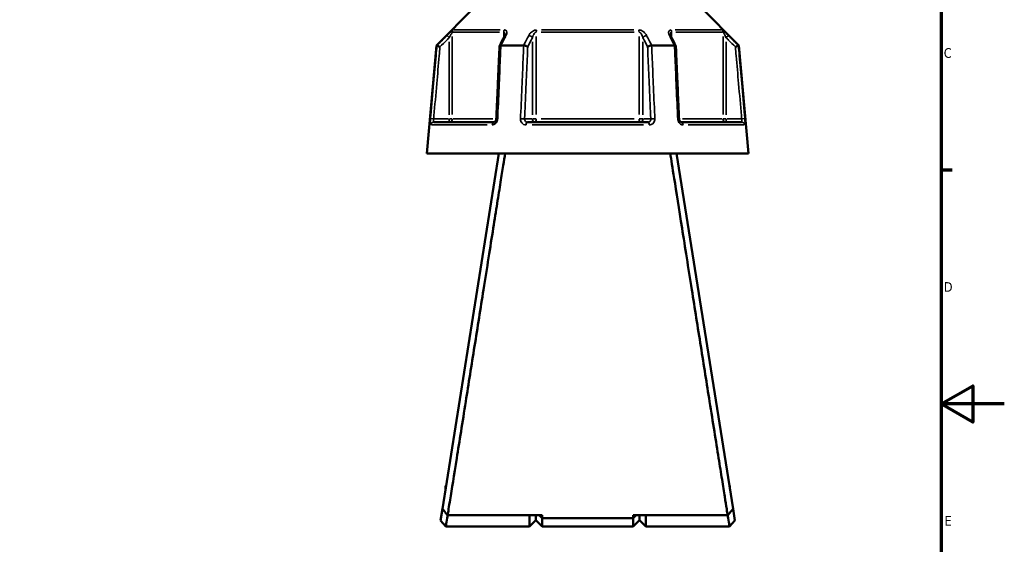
# Model space of a CAD drawing. Header units: millimetres. Extents: x 0 to 926, y 0 to 961.
# Tile 9 of 17: x 529 to 841, y 252 to 419. Entities that reach past the tile are written whole.
import ezdxf

# ---------------------------------------------------------------- set-up
doc = ezdxf.new("R2010")
doc.units = ezdxf.units.MM
for name, color, linetype, lineweight in [('Border (ANSI)', 7, 'Continuous', 70), ('Visible (ANSI)', 7, 'Continuous', 50), ('Visible Narrow (ANSI)', 7, 'Continuous', 35)]:
    doc.layers.add(name, color=color, linetype=linetype, lineweight=lineweight)
doc.styles.add('Note Text (ANSI)', font='tahoma.ttf')

# ---------------------------------------------------------------- blocks, each defined once
blk = doc.blocks.new('Borders Default Border')
at = {"layer": 'Border (ANSI)'}
blk.add_line((821, 371.25), (824.45, 371.25), dxfattribs=at)
at = {"layer": 'Border (ANSI)', "flags": 128}
for points in [[(20, 20), (20, 574), (821, 574), (821, 20), (20, 20)], [(841, 297), (821, 297), (831, 302.77), (831, 291.23), (821, 297)]]:
    blk.add_lwpolyline(points, dxfattribs=at)
at = {"layer": 'Border (ANSI)', "char_height": 3.05, "attachment_point": 7, "style": 'Note Text (ANSI)'}
for s, insert in [('C', (821.8, 406.8)), ('D', (821.81, 332.6)), ('E', (822.05, 258.35))]:
    blk.add_mtext(s, dxfattribs=dict(at, insert=insert))

msp = doc.modelspace()

# ---------------------------------------------------------------- linework, layer by layer
at = {"layer": 'Visible (ANSI)'}
for p, q in [((673.083, 423.005), (660.833, 410.755)), ((744.581, 423.005), (756.831, 410.755)), ((660.833, 410.755), (657.832, 376.455)), ((660.833, 410.755), (661.014, 410.755)), ((681.319, 410.755), (688.527, 410.755)), ((729.138, 410.755), (736.345, 410.755)), ((756.651, 410.755), (756.831, 410.755)), ((756.831, 410.755), (759.832, 376.455)), ((660.003, 386.455), (679.135, 386.455)), ((689.7, 386.455), (727.964, 386.455)), ((738.53, 386.455), (757.662, 386.455)), ((657.832, 376.455), (759.832, 376.455)), ((680.632, 376.455), (662.73, 263.704)), ((754.935, 263.704), (737.032, 376.455)), ((663.712, 271.03), (663.712, 269.891)), ((663.893, 271.03), (663.712, 271.03)), ((753.952, 271.03), (753.771, 271.03)), ((753.952, 269.891), (753.952, 271.03)), ((662.73, 263.704), (662.146, 260.026)), ((755.519, 260.026), (754.935, 263.704)), ((663.832, 258.05), (662.146, 260.025)), ((694.382, 261.676), (664.409, 261.676)), ((690.382, 258.05), (690.382, 261.676)), ((692.382, 260.05), (690.382, 258.05)), ((692.382, 261.676), (692.382, 260.05)), ((692.382, 260.05), (692.382, 261.676)), ((692.382, 260.05), (694.382, 258.05)), ((693.416, 261.676), (694.382, 260.753)), ((694.382, 261.676), (694.382, 260.753)), ((694.382, 260.753), (694.382, 258.05)), ((723.282, 260.753), (694.382, 260.753)), ((753.255, 261.676), (723.282, 261.676)), ((724.249, 261.676), (723.282, 260.753)), ((723.282, 260.753), (723.282, 261.676)), ((723.282, 258.05), (723.282, 260.753)), ((725.282, 260.05), (723.282, 258.05)), ((725.282, 260.05), (725.282, 261.676)), ((725.282, 261.676), (725.282, 260.05)), ((725.282, 260.05), (727.282, 258.05)), ((727.282, 261.676), (727.282, 258.05)), ((755.519, 260.025), (753.832, 258.05)), ((690.382, 258.05), (663.832, 258.05)), ((723.282, 258.05), (694.382, 258.05)), ((753.832, 258.05), (727.282, 258.05))]:
    msp.add_line(p, q, dxfattribs=at)
for centre, major_axis, ratio, start_param, end_param in [((6639.914, -11132.827), (198.252, -16295.014), 0.5090017, 3.9187165, 3.9189842), ((-5143.568, -10978.499), (196.526, 16077.194), 0.5090436, 5.5058211, 5.5060925)]:
    msp.add_ellipse(centre, major_axis=major_axis, ratio=ratio, start_param=start_param, end_param=end_param, dxfattribs=at)
for points, knots in [([(682.585, 414.19), (682.585, 414.176), (682.584, 414.155), (682.578, 414.105), (682.573, 414.075), (682.557, 414.009), (682.547, 413.972), (682.521, 413.893), (682.505, 413.851), (682.469, 413.763), (682.447, 413.717), (682.424, 413.669)], [0.20265986, 0.20265986, 0.20265986, 0.20265986, 0.23121109, 0.23121109, 0.25976233, 0.25976233, 0.28831356, 0.28831356, 0.3168648, 0.3168648, 0.34541603, 0.34541603, 0.34541603, 0.34541603]), ([(735.241, 413.669), (735.217, 413.717), (735.196, 413.763), (735.159, 413.851), (735.144, 413.893), (735.118, 413.972), (735.107, 414.009), (735.092, 414.075), (735.087, 414.105), (735.08, 414.155), (735.079, 414.176), (735.079, 414.19)], [0, 0, 0, 0, 0.02855139, 0.02855139, 0.05710278, 0.05710278, 0.08565416, 0.08565416, 0.11420555, 0.11420555, 0.14275694, 0.14275694, 0.14275694, 0.14275694]), ([(661.977, 410.305), (661.975, 410.306), (661.974, 410.307), (661.854, 410.363), (661.736, 410.418), (661.515, 410.521), (661.413, 410.569), (661.237, 410.651), (661.163, 410.686), (661.058, 410.735), (661.026, 410.75), (661.016, 410.755)], [-0.15371258, -0.15371258, -0.15371258, -0.15371258, -0.15323729, -0.15323729, -0.11409168, -0.11409168, -0.07545593, -0.07545593, -0.03695789, -0.03695789, 0, 0, 0, 0]), ([(680.863, 410.531), (680.795, 408.996), (680.728, 407.46), (680.593, 404.389), (680.526, 402.854), (680.391, 399.783), (680.323, 398.247), (680.189, 395.176), (680.121, 393.641), (679.986, 390.57), (679.919, 389.034), (679.852, 387.499)], [0.585191, 0.585191, 0.585191, 0.585191, 1.0476138, 1.0476138, 1.5100365, 1.5100365, 1.9724593, 1.9724593, 2.4348821, 2.4348821, 2.8973048, 2.8973048, 2.8973048, 2.8973048]), ([(681.298, 410.755), (681.197, 410.75), (681.11, 410.735), (680.969, 410.686), (680.918, 410.651), (680.873, 410.586), (680.864, 410.56), (680.863, 410.531)], [-0.153595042, -0.153595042, -0.153595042, -0.153595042, -0.116550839, -0.116550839, -0.077962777, -0.077962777, -0.055255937, -0.055255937, -0.055255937, -0.055255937]), ([(689.821, 410.305), (689.82, 410.306), (689.82, 410.307), (689.759, 410.363), (689.68, 410.418), (689.492, 410.521), (689.384, 410.569), (689.151, 410.651), (689.026, 410.686), (688.78, 410.735), (688.662, 410.75), (688.55, 410.755)], [-0.15371258, -0.15371258, -0.15371258, -0.15371258, -0.15323743, -0.15323743, -0.11409174, -0.11409174, -0.0754562, -0.0754562, -0.03695796, -0.03695796, 0, 0, 0, 0]), ([(729.114, 410.755), (729.003, 410.75), (728.884, 410.735), (728.638, 410.686), (728.514, 410.651), (728.28, 410.569), (728.172, 410.521), (727.984, 410.418), (727.905, 410.363), (727.845, 410.307), (727.844, 410.306), (727.843, 410.305)], [-0.15359506, -0.15359506, -0.15359506, -0.15359506, -0.11655085, -0.11655085, -0.07796276, -0.07796276, -0.03923705, -0.03923705, 0, 0, 0.00047625, 0.00047625, 0.00047625, 0.00047625]), ([(736.802, 410.531), (736.801, 410.56), (736.792, 410.586), (736.746, 410.651), (736.695, 410.686), (736.554, 410.735), (736.467, 410.75), (736.366, 410.755)], [-0.098110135, -0.098110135, -0.098110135, -0.098110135, -0.075456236, -0.075456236, -0.036957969, -0.036957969, 0, 0, 0, 0]), ([(737.813, 387.499), (737.746, 389.034), (737.678, 390.57), (737.543, 393.641), (737.476, 395.176), (737.341, 398.247), (737.274, 399.783), (737.139, 402.854), (737.072, 404.389), (736.937, 407.46), (736.869, 408.996), (736.802, 410.531)], [1.2046153, 1.2046153, 1.2046153, 1.2046153, 1.6670381, 1.6670381, 2.1294609, 2.1294609, 2.5918836, 2.5918836, 3.0543064, 3.0543064, 3.5167292, 3.5167292, 3.5167292, 3.5167292]), ([(755.688, 410.305), (755.689, 410.306), (755.691, 410.307), (755.811, 410.363), (755.929, 410.418), (756.149, 410.521), (756.251, 410.569), (756.428, 410.651), (756.501, 410.686), (756.606, 410.735), (756.638, 410.75), (756.649, 410.755)], [-0.0004764, -0.0004764, -0.0004764, -0.0004764, 0, 0, 0.03923697, 0.03923697, 0.07796289, 0.07796289, 0.11655078, 0.11655078, 0.15359492, 0.15359492, 0.15359492, 0.15359492]), ([(679.852, 387.499), (679.847, 387.4), (679.832, 387.3), (679.783, 387.109), (679.749, 387.018), (679.668, 386.853), (679.62, 386.78), (679.519, 386.655), (679.465, 386.604), (679.358, 386.523), (679.306, 386.496), (679.211, 386.461), (679.17, 386.455), (679.135, 386.455)], [0, 0, 0, 0, 0.05067005, 0.05067005, 0.10084685, 0.10084685, 0.1507669, 0.1507669, 0.20138762, 0.20138762, 0.25586434, 0.25586434, 0.31481094, 0.31481094, 0.31481094, 0.31481094]), ([(738.53, 386.455), (738.492, 386.455), (738.448, 386.462), (738.34, 386.504), (738.277, 386.54), (738.158, 386.643), (738.102, 386.703), (738.002, 386.845), (737.957, 386.925), (737.885, 387.099), (737.856, 387.193), (737.824, 387.359), (737.816, 387.429), (737.813, 387.499)], [0, 0, 0, 0, 0.06296271, 0.06296271, 0.12592542, 0.12592542, 0.17893056, 0.17893056, 0.22915943, 0.22915943, 0.27910739, 0.27910739, 0.31481354, 0.31481354, 0.31481354, 0.31481354]), ([(664.409, 261.676), (664.573, 262.7), (664.836, 264.352), (665.713, 269.846), (666.432, 274.357), (668.137, 285.056), (669.11, 291.167), (671.048, 303.346), (671.99, 309.272), (672.943, 315.275), (673.897, 321.278), (674.861, 327.357), (676.344, 336.702), (676.882, 340.099), (677.919, 346.643), (678.417, 349.791), (679.33, 355.553), (679.747, 358.188), (680.519, 363.073), (680.875, 365.323), (681.509, 369.329), (681.788, 371.095), (682.27, 374.145), (682.473, 375.43), (682.635, 376.455)], [0.2061334, 0.2061334, 0.2061334, 0.2061334, 0.4610233, 0.4610233, 0.8347845, 0.8347845, 1.1940112, 1.1940112, 1.4977294, 1.4977294, 1.4977294, 1.8014476, 1.8014476, 1.9805842, 1.9805842, 2.1597208, 2.1597208, 2.3279463, 2.3279463, 2.4961719, 2.4961719, 2.6609301, 2.6609301, 2.8256883, 2.8256883, 2.8256883, 2.8256883]), ([(735.03, 376.455), (735.32, 374.62), (735.741, 371.952), (736.949, 364.311), (737.802, 358.918), (739.718, 346.819), (740.771, 340.169), (742.803, 327.357), (743.768, 321.278), (744.721, 315.275), (745.675, 309.272), (746.617, 303.346), (748.03, 294.467), (748.535, 291.288), (749.493, 285.271), (749.945, 282.434), (750.755, 277.353), (751.117, 275.083), (751.77, 270.986), (752.062, 269.159), (752.558, 266.047), (752.765, 264.748), (753.065, 262.867), (753.173, 262.193), (753.255, 261.676)], [-2.8256883, -2.8256883, -2.8256883, -2.8256883, -2.5308127, -2.5308127, -2.1597208, -2.1597208, -1.8014476, -1.8014476, -1.4977294, -1.4977294, -1.4977294, -1.1940112, -1.1940112, -1.0143978, -1.0143978, -0.8347845, -0.8347845, -0.6662728, -0.6662728, -0.4977611, -0.4977611, -0.3345939, -0.3345939, -0.2061334, -0.2061334, -0.2061334, -0.2061334]), ([(664.409, 261.676), (664.129, 262.014), (663.849, 262.352), (663.29, 263.028), (663.01, 263.366), (662.73, 263.704)], [-0.26328472, -0.26328472, -0.26328472, -0.26328472, -0.13166724, -0.13166724, 0, 0, 0, 0]), ([(754.935, 263.704), (754.655, 263.366), (754.375, 263.028), (753.815, 262.352), (753.535, 262.014), (753.255, 261.676)], [-0.26328429, -0.26328429, -0.26328429, -0.26328429, -0.13161625, -0.13161625, 0, 0, 0, 0]), ([(663.832, 258.051), (663.833, 258.051), (663.862, 258.232), (663.997, 259.049), (664.121, 259.804), (664.326, 261.064), (664.374, 261.363), (664.425, 261.677)], [-3.14159265, -3.14159265, -3.14159265, -3.14159265, -2.76914271, -2.76914271, -2.28504359, -2.28504359, -2.14641893, -2.14641893, -2.14641893, -2.14641893]), ([(753.239, 261.677), (753.29, 261.363), (753.339, 261.064), (753.544, 259.804), (753.668, 259.049), (753.802, 258.232), (753.832, 258.051), (753.832, 258.051)], [2.14641893, 2.14641893, 2.14641893, 2.14641893, 2.28504359, 2.28504359, 2.76914271, 2.76914271, 3.14159265, 3.14159265, 3.14159265, 3.14159265])]:
    msp.add_open_spline(points, degree=3, knots=knots, dxfattribs=at)
for points in [[(661.014, 410.755), (661.015, 410.755), (661.015, 410.755), (661.016, 410.755)], [(681.298, 410.755), (681.305, 410.755), (681.312, 410.755), (681.319, 410.755)], [(688.527, 410.755), (688.535, 410.755), (688.542, 410.755), (688.55, 410.755)], [(729.114, 410.755), (729.122, 410.755), (729.13, 410.755), (729.138, 410.755)], [(736.345, 410.755), (736.352, 410.755), (736.359, 410.755), (736.366, 410.755)], [(756.649, 410.755), (756.649, 410.755), (756.65, 410.755), (756.651, 410.755)]]:
    msp.add_open_spline(points, degree=3, dxfattribs=at)
at = {"layer": 'Visible Narrow (ANSI)'}
for p, q in [((666.444, 415.697), (681.09, 415.697)), ((694.187, 415.697), (723.477, 415.697)), ((736.575, 415.697), (751.22, 415.697)), ((664.205, 413.922), (664.851, 413.274)), ((665.894, 388.832), (665.894, 413.613)), ((680.901, 414.99), (666.156, 414.99)), ((682.2, 414.902), (682.2, 413.312)), ((692.527, 388.832), (692.527, 413.613)), ((723.577, 414.99), (694.088, 414.99)), ((725.138, 413.613), (725.138, 388.832)), ((735.465, 413.312), (735.465, 414.902)), ((751.508, 414.99), (736.764, 414.99)), ((751.77, 413.613), (751.77, 388.832)), ((752.814, 413.274), (753.459, 413.922)), ((664.904, 411.932), (664.904, 388.743)), ((691.285, 411.932), (691.285, 388.743)), ((726.38, 388.743), (726.38, 411.932)), ((752.761, 388.743), (752.761, 411.932)), ((659.896, 387.462), (658.986, 387.541)), ((664.657, 387.455), (660.217, 387.455)), ((664.904, 387.377), (664.904, 386.458)), ((665.882, 387.455), (664.975, 387.455)), ((666.129, 387.455), (678.738, 387.455)), ((691.161, 387.455), (688.941, 387.455)), ((692.46, 387.455), (691.323, 387.455)), ((694.088, 387.455), (723.577, 387.455)), ((726.342, 387.455), (725.205, 387.455)), ((728.723, 387.455), (726.503, 387.455)), ((738.927, 387.455), (751.535, 387.455)), ((752.689, 387.455), (751.783, 387.455)), ((752.761, 386.458), (752.761, 387.377)), ((757.448, 387.455), (753.007, 387.455)), ((758.678, 387.541), (757.768, 387.462)), ((676.96, 385.542), (659.303, 385.542)), ((726.489, 385.542), (691.175, 385.542)), ((758.362, 385.542), (740.705, 385.542))]:
    msp.add_line(p, q, dxfattribs=at)
for centre, major_axis, ratio, start_param, end_param in [((666.885, 414.99), (0, -1), 0.9904959, 3.9662607, 4.6731191), ((682.814, 414.99), (0, 1), 0.6143631, 0.8246681, 1.5315264), ((692.903, 414.99), (0, -1), 0.3761328, 3.9662607, 4.6731191), ((724.762, 414.99), (0, 1), 0.3761328, 4.7516589, 5.4585172), ((734.851, 414.99), (0, -1), 0.6143631, 1.6100662, 2.3169246), ((750.78, 414.99), (0, 1), 0.9904959, 4.7516589, 5.4585172), ((683.317, 413.221), (-0.894, 0.449), 0.6136988, 5.5048942, 6.2422226), ((690.419, 413.221), (-0.894, 0.449), 0.6136988, 3.9026286, 5.2571626), ((727.246, 413.221), (-0.894, -0.449), 0.6136988, 4.1676154, 5.5221494), ((734.347, 413.221), (0.894, 0.449), 0.6136988, 0.0409627, 0.7782911), ((664.904, 387.455), (0, -1), 0.9904959, 0.0785398, 1.4922565), ((680.851, 387.455), (-0.999, 0.044), 0.0757423, 5.369153, 6.2350783), ((687.952, 387.455), (0.999, -0.044), 0.0757423, 0.5996329, 1.9382948), ((692.151, 387.455), (0, -1), 0.8660254, 4.7909288, 6.2046455), ((692.151, 387.455), (0, -1), 0.3761328, 0.0785398, 1.4922565), ((725.514, 387.455), (0, -1), 0.3761328, 4.7909288, 6.2046455), ((725.514, 387.455), (0, -1), 0.8660254, 0.0785398, 1.4922565), ((729.713, 387.455), (0.999, 0.044), 0.0757423, 1.2032978, 2.5419597), ((736.814, 387.455), (0.999, 0.044), 0.0757423, 0.048107, 0.9140323), ((752.761, 387.455), (0, -1), 0.9904959, 4.7909288, 6.2046455), ((660.003, 385.455), (0, 1), 0.992287, 0.0741765, 1.4093534), ((679.135, 385.455), (0, 1), 0.6034974, 0.0741765, 1.4093534), ((689.7, 385.455), (0, 1), 0.3887896, 0.0741765, 1.4093534), ((727.964, 385.455), (0, 1), 0.3887896, 4.8738319, 6.2090088), ((738.53, 385.455), (0, 1), 0.6034974, 4.8738319, 6.2090088), ((757.662, 385.455), (0, 1), 0.992287, 4.8738319, 6.2090088)]:
    msp.add_ellipse(centre, major_axis=major_axis, ratio=ratio, start_param=start_param, end_param=end_param, dxfattribs=at)
for points, knots in [([(666.184, 415.697), (666.152, 415.697), (666.079, 415.654), (665.748, 415.404), (665.392, 415.08), (664.758, 414.478), (664.477, 414.204), (664.2, 413.928)], [-0.34541645, -0.34541645, -0.34541645, -0.34541645, -0.27620858, -0.27620858, -0.11734182, -0.11734182, 0, 0, 0, 0]), ([(682.908, 413.928), (683.019, 414.149), (683.099, 414.368), (683.174, 414.751), (683.182, 414.917), (683.141, 415.172), (683.109, 415.268), (683.006, 415.445), (682.931, 415.525), (682.76, 415.629), (682.674, 415.661), (682.514, 415.691), (682.449, 415.697), (682.38, 415.697)], [-0.34541603, -0.34541603, -0.34541603, -0.34541603, -0.25141662, -0.25141662, -0.17445287, -0.17445287, -0.12288915, -0.12288915, -0.06721438, -0.06721438, -0.02585168, -0.02585168, 0, 0, 0, 0]), ([(692.637, 415.697), (692.435, 415.697), (692.221, 415.66), (691.489, 415.425), (691.035, 415.091), (690.453, 414.478), (690.263, 414.204), (690.124, 413.928)], [-0.34541684, -0.34541684, -0.34541684, -0.34541684, -0.28109054, -0.28109054, -0.11734182, -0.11734182, 0, 0, 0, 0]), ([(727.541, 413.928), (727.43, 414.149), (727.285, 414.369), (726.961, 414.752), (726.793, 414.918), (726.474, 415.172), (726.336, 415.268), (726.028, 415.445), (725.856, 415.525), (725.546, 415.629), (725.41, 415.661), (725.192, 415.691), (725.109, 415.697), (725.027, 415.697)], [-0.345416, -0.345416, -0.345416, -0.345416, -0.25131567, -0.25131567, -0.17440412, -0.17440412, -0.12292214, -0.12292214, -0.06721438, -0.06721438, -0.02585168, -0.02585168, 0, 0, 0, 0]), ([(735.285, 415.697), (735.118, 415.697), (734.971, 415.662), (734.552, 415.432), (734.463, 415.095), (734.528, 414.478), (734.618, 414.204), (734.756, 413.928)], [-0.34541683, -0.34541683, -0.34541683, -0.34541683, -0.28278882, -0.28278882, -0.11734182, -0.11734182, 0, 0, 0, 0]), ([(753.465, 413.928), (753.241, 414.15), (753.016, 414.371), (752.617, 414.754), (752.441, 414.92), (752.165, 415.173), (752.059, 415.268), (751.855, 415.445), (751.757, 415.525), (751.618, 415.629), (751.569, 415.661), (751.51, 415.691), (751.492, 415.697), (751.48, 415.697)], [-0.34541583, -0.34541583, -0.34541583, -0.34541583, -0.25081718, -0.25081718, -0.17415567, -0.17415567, -0.12305037, -0.12305037, -0.06721438, -0.06721438, -0.02585168, -0.02585168, 0, 0, 0, 0]), ([(664.2, 413.928), (663.939, 413.668), (663.678, 413.408), (663.417, 413.149), (662.616, 412.351), (661.815, 411.553), (661.014, 410.755)], [-0.97913562, -0.97913562, -0.97913562, -0.97913562, -0.86870447, -0.86870447, -0.86870447, -0.52954924, -0.52954924, -0.52954924, -0.52954924]), ([(661.977, 410.305), (662.691, 411.017), (663.406, 411.729), (664.121, 412.441), (664.382, 412.701), (664.643, 412.961), (664.904, 413.221)], [0.56601548, 0.56601548, 0.56601548, 0.56601548, 0.86870447, 0.86870447, 0.86870447, 0.97913562, 0.97913562, 0.97913562, 0.97913562]), ([(664.904, 413.221), (665.042, 413.497), (665.183, 413.771), (665.5, 414.373), (665.677, 414.697), (665.842, 414.947), (665.878, 414.99), (665.894, 414.99)], [0, 0, 0, 0, 0.11734182, 0.11734182, 0.27620858, 0.27620858, 0.34541645, 0.34541645, 0.34541645, 0.34541645]), ([(681.319, 410.755), (681.719, 411.553), (682.118, 412.351), (682.518, 413.148), (682.648, 413.408), (682.778, 413.668), (682.908, 413.928)], [-1.97914638, -1.97914638, -1.97914638, -1.97914638, -1.64002566, -1.64002566, -1.64002566, -1.52956, -1.52956, -1.52956, -1.52956]), ([(682.2, 414.99), (682.234, 414.99), (682.266, 414.984), (682.344, 414.954), (682.386, 414.921), (682.47, 414.818), (682.507, 414.738), (682.556, 414.561), (682.571, 414.465), (682.583, 414.307), (682.585, 414.249), (682.585, 414.19)], [0, 0, 0, 0, 0.02585168, 0.02585168, 0.06721438, 0.06721438, 0.12288915, 0.12288915, 0.17445287, 0.17445287, 0.20265986, 0.20265986, 0.20265986, 0.20265986]), ([(690.124, 413.928), (689.993, 413.668), (689.862, 413.408), (689.731, 413.148), (689.33, 412.351), (688.928, 411.553), (688.527, 410.755)], [-2.9717419, -2.9717419, -2.9717419, -2.9717419, -2.86130766, -2.86130766, -2.86130766, -2.52215552, -2.52215552, -2.52215552, -2.52215552]), ([(689.821, 410.305), (690.179, 411.017), (690.536, 411.729), (690.893, 412.441), (691.024, 412.701), (691.154, 412.961), (691.285, 413.221)], [2.55862177, 2.55862177, 2.55862177, 2.55862177, 2.86130766, 2.86130766, 2.86130766, 2.9717419, 2.9717419, 2.9717419, 2.9717419]), ([(691.285, 413.221), (691.354, 413.497), (691.449, 413.771), (691.737, 414.384), (691.961, 414.718), (692.322, 414.953), (692.428, 414.99), (692.527, 414.99)], [0, 0, 0, 0, 0.11734182, 0.11734182, 0.28109054, 0.28109054, 0.34541684, 0.34541684, 0.34541684, 0.34541684]), ([(725.138, 414.99), (725.178, 414.99), (725.219, 414.984), (725.326, 414.954), (725.393, 414.921), (725.546, 414.818), (725.631, 414.738), (725.783, 414.561), (725.851, 414.465), (726.009, 414.211), (726.092, 414.045), (726.252, 413.662), (726.324, 413.442), (726.38, 413.221)], [0, 0, 0, 0, 0.02585168, 0.02585168, 0.06721438, 0.06721438, 0.12292214, 0.12292214, 0.17440412, 0.17440412, 0.25131567, 0.25131567, 0.345416, 0.345416, 0.345416, 0.345416]), ([(726.38, 413.221), (726.51, 412.961), (726.641, 412.701), (726.771, 412.441), (727.129, 411.729), (727.486, 411.017), (727.843, 410.305)], [1.52956, 1.52956, 1.52956, 1.52956, 1.63999425, 1.63999425, 1.63999425, 1.94268014, 1.94268014, 1.94268014, 1.94268014]), ([(729.138, 410.755), (728.736, 411.553), (728.335, 412.351), (727.933, 413.148), (727.803, 413.408), (727.672, 413.668), (727.541, 413.928)], [-1.97914638, -1.97914638, -1.97914638, -1.97914638, -1.63999425, -1.63999425, -1.63999425, -1.52956, -1.52956, -1.52956, -1.52956]), ([(734.756, 413.928), (734.886, 413.668), (735.016, 413.408), (735.146, 413.149), (735.546, 412.351), (735.946, 411.553), (736.345, 410.755)], [-3.24885411, -3.24885411, -3.24885411, -3.24885411, -3.13846006, -3.13846006, -3.13846006, -2.79926773, -2.79926773, -2.79926773, -2.79926773]), ([(735.079, 414.191), (735.079, 414.487), (735.129, 414.751), (735.311, 414.955), (735.383, 414.99), (735.465, 414.99)], [0.14275694, 0.14275694, 0.14275694, 0.14275694, 0.28278882, 0.28278882, 0.34541683, 0.34541683, 0.34541683, 0.34541683]), ([(751.77, 414.99), (751.776, 414.99), (751.785, 414.984), (751.814, 414.954), (751.839, 414.921), (751.908, 414.818), (751.956, 414.738), (752.059, 414.561), (752.112, 414.466), (752.249, 414.213), (752.337, 414.047), (752.536, 413.664), (752.649, 413.443), (752.761, 413.221)], [0, 0, 0, 0, 0.02585168, 0.02585168, 0.06721438, 0.06721438, 0.12305037, 0.12305037, 0.17415567, 0.17415567, 0.25081718, 0.25081718, 0.34541583, 0.34541583, 0.34541583, 0.34541583]), ([(752.761, 413.221), (753.021, 412.961), (753.282, 412.701), (753.543, 412.442), (754.258, 411.73), (754.973, 411.018), (755.688, 410.305)], [1.52956, 1.52956, 1.52956, 1.52956, 1.63991954, 1.63991954, 1.63991954, 1.94268014, 1.94268014, 1.94268014, 1.94268014]), ([(756.651, 410.755), (755.85, 411.553), (755.048, 412.351), (754.247, 413.149), (753.986, 413.409), (753.726, 413.668), (753.465, 413.928)], [-1.97914638, -1.97914638, -1.97914638, -1.97914638, -1.63991954, -1.63991954, -1.63991954, -1.52956, -1.52956, -1.52956, -1.52956]), ([(661.016, 410.755), (660.923, 409.693), (660.83, 408.632), (660.478, 404.627), (660.219, 401.683), (659.961, 398.738), (659.661, 395.326), (659.361, 391.913), (659.034, 388.181), (659.006, 387.862), (658.977, 387.542)], [-3.5347812, -3.5347812, -3.5347812, -3.5347812, -3.2152251, -3.2152251, -2.32853, -2.32853, -2.32853, -1.300862, -1.300862, -1.2046153, -1.2046153, -1.2046153, -1.2046153]), ([(659.97, 387.455), (659.998, 387.775), (660.026, 388.094), (660.354, 391.826), (660.654, 395.239), (660.953, 398.651), (661.212, 401.595), (661.47, 404.54), (661.811, 408.425), (661.894, 409.365), (661.977, 410.305)], [1.2046153, 1.2046153, 1.2046153, 1.2046153, 1.300862, 1.300862, 2.32853, 2.32853, 2.32853, 3.2152251, 3.2152251, 3.4984336, 3.4984336, 3.4984336, 3.4984336]), ([(680.282, 387.542), (680.296, 387.862), (680.31, 388.181), (680.473, 391.913), (680.623, 395.326), (680.772, 398.738), (680.901, 401.683), (681.03, 404.627), (681.205, 408.632), (681.252, 409.693), (681.298, 410.755)], [-2.8973048, -2.8973048, -2.8973048, -2.8973048, -2.8010582, -2.8010582, -1.7733902, -1.7733902, -1.7733902, -0.8866951, -0.8866951, -0.5671389, -0.5671389, -0.5671389, -0.5671389]), ([(688.55, 410.755), (688.503, 409.693), (688.457, 408.632), (688.28, 404.627), (688.15, 401.683), (688.021, 398.738), (687.87, 395.326), (687.72, 391.913), (687.556, 388.181), (687.542, 387.862), (687.528, 387.542)], [-3.5347812, -3.5347812, -3.5347812, -3.5347812, -3.2152251, -3.2152251, -2.32853, -2.32853, -2.32853, -1.300862, -1.300862, -1.2046153, -1.2046153, -1.2046153, -1.2046153]), ([(688.818, 387.455), (688.832, 387.775), (688.846, 388.094), (689.01, 391.826), (689.16, 395.239), (689.309, 398.651), (689.439, 401.595), (689.568, 404.54), (689.739, 408.425), (689.78, 409.365), (689.821, 410.305)], [1.2046153, 1.2046153, 1.2046153, 1.2046153, 1.300862, 1.300862, 2.32853, 2.32853, 2.32853, 3.2152251, 3.2152251, 3.4984336, 3.4984336, 3.4984336, 3.4984336]), ([(727.843, 410.305), (727.885, 409.365), (727.926, 408.425), (728.097, 404.54), (728.226, 401.595), (728.355, 398.651), (728.505, 395.239), (728.655, 391.826), (728.819, 388.094), (728.833, 387.775), (728.847, 387.455)], [0.6034865, 0.6034865, 0.6034865, 0.6034865, 0.8866951, 0.8866951, 1.7733902, 1.7733902, 1.7733902, 2.8010582, 2.8010582, 2.8973048, 2.8973048, 2.8973048, 2.8973048]), ([(730.137, 387.542), (730.123, 387.862), (730.109, 388.181), (729.944, 391.913), (729.794, 395.326), (729.644, 398.738), (729.514, 401.683), (729.384, 404.627), (729.208, 408.632), (729.161, 409.693), (729.114, 410.755)], [-2.8973048, -2.8973048, -2.8973048, -2.8973048, -2.8010582, -2.8010582, -1.7733902, -1.7733902, -1.7733902, -0.8866951, -0.8866951, -0.5671389, -0.5671389, -0.5671389, -0.5671389]), ([(736.366, 410.755), (736.413, 409.693), (736.459, 408.632), (736.635, 404.627), (736.764, 401.683), (736.892, 398.738), (737.042, 395.326), (737.191, 391.913), (737.355, 388.181), (737.369, 387.862), (737.383, 387.542)], [-3.5347812, -3.5347812, -3.5347812, -3.5347812, -3.215225, -3.215225, -2.3285299, -2.3285299, -2.3285299, -1.3008619, -1.3008619, -1.2046153, -1.2046153, -1.2046153, -1.2046153]), ([(755.688, 410.305), (755.771, 409.365), (755.853, 408.425), (756.194, 404.54), (756.453, 401.595), (756.711, 398.651), (757.011, 395.239), (757.311, 391.826), (757.638, 388.094), (757.666, 387.775), (757.694, 387.455)], [0.6034865, 0.6034865, 0.6034865, 0.6034865, 0.8866951, 0.8866951, 1.7733902, 1.7733902, 1.7733902, 2.8010583, 2.8010583, 2.8973048, 2.8973048, 2.8973048, 2.8973048]), ([(758.687, 387.542), (758.659, 387.862), (758.631, 388.181), (758.303, 391.913), (758.004, 395.326), (757.704, 398.738), (757.445, 401.683), (757.187, 404.627), (756.835, 408.632), (756.742, 409.693), (756.649, 410.755)], [-2.8973048, -2.8973048, -2.8973048, -2.8973048, -2.8010583, -2.8010583, -1.7733902, -1.7733902, -1.7733902, -0.8866951, -0.8866951, -0.5671389, -0.5671389, -0.5671389, -0.5671389]), ([(658.977, 387.542), (658.936, 387.071), (658.909, 386.601), (658.905, 385.972), (658.918, 385.766), (658.963, 385.579), (658.986, 385.542), (659.015, 385.542)], [-0.31481287, -0.31481287, -0.31481287, -0.31481287, -0.1729885, -0.1729885, -0.06653404, -0.06653404, 0, 0, 0, 0]), ([(660.003, 386.455), (659.976, 386.455), (659.953, 386.473), (659.909, 386.567), (659.897, 386.67), (659.901, 386.984), (659.929, 387.22), (659.97, 387.455)], [0, 0, 0, 0, 0.06653404, 0.06653404, 0.1729885, 0.1729885, 0.31481287, 0.31481287, 0.31481287, 0.31481287]), ([(678.534, 385.542), (678.882, 385.542), (679.24, 385.682), (679.728, 386.102), (679.894, 386.313), (680.115, 386.738), (680.187, 386.94), (680.259, 387.277), (680.276, 387.41), (680.282, 387.542)], [-0.31481094, -0.31481094, -0.31481094, -0.31481094, -0.18655676, -0.18655676, -0.10364264, -0.10364264, -0.03986256, -0.03986256, 0, 0, 0, 0]), ([(687.528, 387.542), (687.515, 387.253), (687.561, 386.964), (687.781, 386.395), (687.974, 386.126), (688.41, 385.774), (688.629, 385.662), (689.009, 385.562), (689.161, 385.542), (689.313, 385.542)], [-0.31481397, -0.31481397, -0.31481397, -0.31481397, -0.2278058, -0.2278058, -0.12655878, -0.12655878, -0.04867645, -0.04867645, 0, 0, 0, 0]), ([(689.7, 386.455), (689.621, 386.455), (689.542, 386.465), (689.346, 386.515), (689.235, 386.571), (689.017, 386.747), (688.923, 386.882), (688.823, 387.166), (688.805, 387.311), (688.818, 387.455)], [0, 0, 0, 0, 0.04867645, 0.04867645, 0.12655878, 0.12655878, 0.2278058, 0.2278058, 0.31481397, 0.31481397, 0.31481397, 0.31481397]), ([(728.847, 387.455), (728.852, 387.389), (728.852, 387.323), (728.835, 387.154), (728.808, 387.053), (728.711, 386.841), (728.631, 386.735), (728.376, 386.525), (728.175, 386.455), (727.964, 386.455)], [0, 0, 0, 0, 0.03982627, 0.03982627, 0.1035483, 0.1035483, 0.18638694, 0.18638694, 0.31481104, 0.31481104, 0.31481104, 0.31481104]), ([(728.351, 385.542), (728.754, 385.542), (729.148, 385.682), (729.657, 386.103), (729.822, 386.314), (730.027, 386.739), (730.088, 386.94), (730.136, 387.278), (730.143, 387.41), (730.137, 387.542)], [-0.31481104, -0.31481104, -0.31481104, -0.31481104, -0.18638694, -0.18638694, -0.1035483, -0.1035483, -0.03982627, -0.03982627, 0, 0, 0, 0]), ([(737.383, 387.542), (737.387, 387.436), (737.399, 387.33), (737.492, 386.812), (737.677, 386.421), (738.138, 385.898), (738.382, 385.727), (738.801, 385.572), (738.967, 385.542), (739.131, 385.542)], [-0.31481354, -0.31481354, -0.31481354, -0.31481354, -0.28284699, -0.28284699, -0.15713721, -0.15713721, -0.06043739, -0.06043739, 0, 0, 0, 0]), ([(757.694, 387.455), (757.706, 387.389), (757.716, 387.324), (757.74, 387.156), (757.751, 387.056), (757.767, 386.844), (757.769, 386.739), (757.752, 386.549), (757.727, 386.481), (757.68, 386.457), (757.671, 386.455), (757.662, 386.455)], [0, 0, 0, 0, 0.03957477, 0.03957477, 0.1028944, 0.1028944, 0.18520991, 0.18520991, 0.29222008, 0.29222008, 0.31481112, 0.31481112, 0.31481112, 0.31481112]), ([(758.65, 385.542), (758.66, 385.542), (758.669, 385.546), (758.717, 385.595), (758.743, 385.73), (758.761, 386.11), (758.759, 386.321), (758.744, 386.744), (758.733, 386.944), (758.709, 387.279), (758.699, 387.411), (758.687, 387.542)], [-0.31481112, -0.31481112, -0.31481112, -0.31481112, -0.29222008, -0.29222008, -0.18520991, -0.18520991, -0.1028944, -0.1028944, -0.03957477, -0.03957477, 0, 0, 0, 0])]:
    msp.add_open_spline(points, degree=3, knots=knots, dxfattribs=at)

# ---------------------------------------------------------------- block references
msp.add_blockref('Borders Default Border', (0, 0))

doc.saveas('drawing.dxf')
